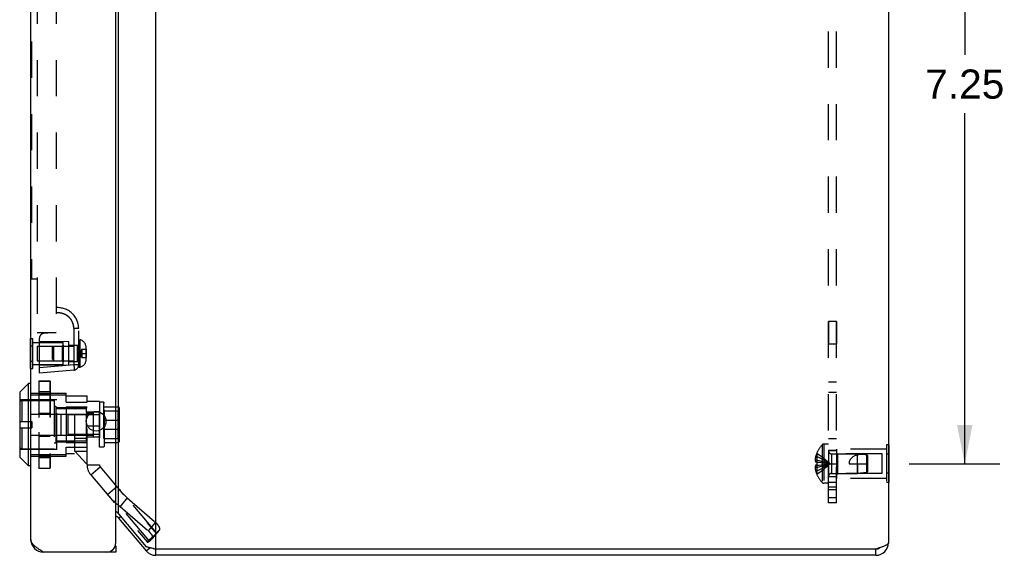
# Model space of a CAD drawing. Header units: inches. Extents: x 0 to 63, y 0 to 40.7.
# Tile 8 of 9: x 35.9 to 45.3, y 17.1 to 22.2. Entities that reach past the tile are written whole.
import ezdxf

# ---------------------------------------------------------------- set-up
doc = ezdxf.new("R2010")
doc.units = ezdxf.units.IN
doc.header["$LTSCALE"] = 3.462963
doc.header["$MEASUREMENT"] = 0
doc.linetypes.add('HIDDEN', pattern=[0.2, 0.1, -0.1])
doc.layers.get('0').update_dxf_attribs({"linetype": 'CONTINUOUS'})
for name, color, linetype in [('02___PRT_ALL_AXES', 7, 'CONTINUOUS'), ('06___PRT_ALL_SURFS', 7, 'CONTINUOUS'), ('DEFAULT_2', 8, 'HIDDEN'), ('DIMENSIONS', 7, 'CONTINUOUS')]:
    doc.layers.add(name, color=color, linetype=linetype)
doc.styles.get("Standard").update_dxf_attribs({"font": 'arial.ttf'})
doc.dimstyles.new('DIMSTYLE_1', dxfattribs={"dimtxt": 0.277778, "dimasz": 0.37037, "dimexe": 0.09, "dimexo": 0.07, "dimgap": 0.0375, "dimtad": 0, "dimtih": 1, "dimtoh": 1, "dimzin": 4, "dimdsep": 46, "dimtxsty": 'Standard', "dimblk": '_FILLED', "dimblk1": '_FILLED', "dimblk2": '_FILLED', "dimcen": 0.09, "dimazin": 1, "dimtfac": 1, "dimtofl": 0, "dimtmove": 0, "dimatfit": 3, "dimldrblk": '_FILLED', "dimfxl": 1, "dimtolj": 1, "dimtzin": 4, "dimarcsym": 0})

# ---------------------------------------------------------------- blocks, each defined once
blk = doc.blocks.new('_FILLED')
at = {"color": 0, "linetype": 'ByBlock'}
blk.add_solid([(0, 0), (-1, 0.2), (-1, -0.2)], dxfattribs=at)
blk = doc.blocks.new('*D4')
at = {"layer": 'DIMENSIONS', "color": 2, "linetype": 'Continuous'}
for p, q in [((44.3772, 25.2101), (45.2402, 25.2101)), ((44.9069, 25.2101), (44.9069, 21.8629)), ((44.9069, 17.9601), (44.9069, 21.3073)), ((44.3772, 17.9601), (45.2402, 17.9601))]:
    blk.add_line(p, q, dxfattribs=at)
at = {"layer": 'DIMENSIONS', "color": 2, "linetype": 'Continuous', "xscale": 0.3703703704, "yscale": 0.3703703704, "zscale": 0.3703703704}
for p, rotation in [((44.9069, 25.2101), 90), ((44.9069, 17.9601), 270)]:
    blk.add_blockref('_FILLED', p, dxfattribs=dict(at, rotation=rotation))
at = {"layer": 'DIMENSIONS', "color": 2, "linetype": 'Continuous', "insert": (44.9069, 21.724), "char_height": 0.27778, "width": 0.754853, "attachment_point": 2, "line_spacing_factor": 0.9}
blk.add_mtext('7.25', dxfattribs=at)

msp = doc.modelspace()

# ---------------------------------------------------------------- linework, layer by layer
at = {"color": 3, "linetype": 'Continuous'}
for p, q in [((36.8029, 17.205), (36.8029, 25.965)), ((37.1849, 17.1451), (37.1849, 26.0251)), ((44.1779, 25.9651), (44.1779, 17.2051)), ((35.9929, 17.235), (35.9929, 25.935)), ((36.83, 17.4799), (36.83, 25.6903)), ((36.83, 17.4799), (37.093, 17.1665)), ((36.83, 17.4413), (37.093, 17.1279)), ((36.8029, 17.115), (36.1129, 17.115)), ((44.0579, 17.1451), (37.1849, 17.1451)), ((44.0579, 17.0851), (37.1849, 17.0851))]:
    msp.add_line(p, q, dxfattribs=at)
at = {"color": 7, "linetype": 'Continuous'}
for p, q in [((35.9711, 18.727), (35.888, 18.6439)), ((35.9711, 17.9389), (35.9711, 18.727)), ((35.9898, 18.727), (35.9711, 18.727)), ((35.9898, 18.727), (35.9898, 17.9389)), ((35.8859, 18.6389), (35.8859, 18.0271)), ((35.888, 18.6439), (35.888, 18.0221)), ((35.9711, 17.9389), (35.888, 18.0221)), ((35.9898, 17.9389), (35.9711, 17.9389)), ((36.83, 17.4413), (36.849, 17.4572)), ((36.0972, 17.116), (36.0983, 17.1243)), ((36.7425, 17.115), (36.7425, 17.12)), ((36.7977, 17.175), (36.8029, 17.175)), ((36.8029, 17.175), (36.8029, 17.115)), ((37.093, 17.1279), (37.1279, 17.1572)), ((37.1849, 17.0851), (37.1849, 17.1451)), ((44.0579, 17.0851), (44.0579, 17.1451))]:
    msp.add_line(p, q, dxfattribs=at)
at = {"color": 3, "linetype": 'Continuous'}
for points in [[(36.83, 17.4799), (36.8265, 17.4842), (36.8226, 17.4884), (36.8185, 17.4927), (36.8141, 17.497), (36.8094, 17.5013), (36.8046, 17.5056), (36.8029, 17.5071)], [(36.1129, 17.115), (36.1062, 17.1193), (36.0995, 17.1236), (36.0928, 17.1279), (36.0862, 17.1321), (36.0797, 17.1364), (36.0733, 17.1407), (36.067, 17.145), (36.0608, 17.1493), (36.0548, 17.1536), (36.049, 17.1579), (36.0435, 17.1621), (36.0381, 17.1664), (36.033, 17.1707), (36.0281, 17.175), (36.0234, 17.1793), (36.0191, 17.1835), (36.015, 17.1878), (36.0113, 17.1921), (36.0079, 17.1964), (36.0048, 17.2007), (36.002, 17.205), (35.9996, 17.2093), (35.9976, 17.2136), (35.9959, 17.2178), (35.9946, 17.2221), (35.9936, 17.2264), (35.9931, 17.2307), (35.9929, 17.235)], [(44.1779, 17.2051), (44.1777, 17.2026), (44.1769, 17.2001), (44.1757, 17.1976), (44.1739, 17.1951), (44.1716, 17.1926), (44.1688, 17.1901), (44.1656, 17.1876), (44.1619, 17.1851), (44.1577, 17.1826), (44.1532, 17.1801), (44.1482, 17.1776), (44.1428, 17.1751), (44.137, 17.1726), (44.131, 17.1701), (44.1246, 17.1676), (44.118, 17.1651), (44.1111, 17.1626), (44.1039, 17.1601), (44.0966, 17.1576), (44.089, 17.1551), (44.0813, 17.1526), (44.0736, 17.1501), (44.0658, 17.1476), (44.0579, 17.1451)], [(37.1849, 17.1451), (37.17, 17.1481), (37.1626, 17.1497), (37.1553, 17.1512), (37.1481, 17.1527), (37.1411, 17.1543), (37.1342, 17.1558), (37.1275, 17.1573), (37.1211, 17.1589), (37.1149, 17.1604), (37.1089, 17.1619), (37.1033, 17.1634), (37.098, 17.165), (37.093, 17.1665)]]:
    msp.add_lwpolyline(points, dxfattribs=at)
msp.add_circle((36.6154, 18.365), 0.0938, dxfattribs=at)
at = {"color": 7, "linetype": 'Continuous'}
for centre, radius, start, end in [((35.9898, 18.724), 0.00305, 359.99991, 90), ((35.893, 18.6389), 0.0071, 135.00001, 180.00001), ((35.893, 18.0271), 0.0071, 179.99999, 224.99999), ((35.9898, 17.942), 0.00305, 270, 0.00009), ((37.1849, 17.2051), 0.06, 246.8969, 270), ((44.0579, 17.2051), 0.06, 270, 305.80143)]:
    msp.add_arc(centre, radius, start, end, dxfattribs=at)
at = {"color": 3, "linetype": 'Continuous'}
for centre, radius, start, end in [((36.7841, 17.4027), 0.06, 40, 71.70745), ((36.1129, 17.235), 0.12, 180, 270), ((36.7129, 17.205), 0.09, 270, 360), ((44.0579, 17.2051), 0.12, 270, 360), ((37.1849, 17.2051), 0.12, 220, 270)]:
    msp.add_arc(centre, radius, start, end, dxfattribs=at)
at = {"layer": '02___PRT_ALL_AXES', "color": 8, "linetype": 'HIDDEN'}
for p, q in [((43.6819, 19.3191), (43.6069, 19.3191)), ((43.6069, 19.3191), (43.6069, 19.1011)), ((43.6819, 19.3191), (43.6819, 19.1011)), ((36.0099, 19.1185), (36.3014, 19.1185)), ((36.3014, 18.9065), (36.3014, 19.1185)), ((43.6819, 19.1011), (43.6069, 19.1011)), ((36.0099, 18.9065), (36.3014, 18.9065)), ((43.6819, 18.0851), (43.6069, 18.0851)), ((43.6069, 18.0851), (43.6069, 17.8351)), ((44.1609, 18.1001), (43.6819, 18.1001)), ((43.6819, 18.1001), (43.6819, 17.8201)), ((43.6819, 17.8351), (43.6069, 17.8351)), ((44.1609, 17.8201), (43.6819, 17.8201))]:
    msp.add_line(p, q, dxfattribs=at)
at = {"layer": '06___PRT_ALL_SURFS', "color": 7, "linetype": 'Continuous'}
for p, q in [((35.9889, 18.8682), (35.9889, 19.1568)), ((35.9889, 19.1568), (35.9929, 19.1568)), ((35.9889, 19.0847), (35.9929, 19.0847)), ((35.9889, 18.9403), (35.9929, 18.9403)), ((35.9889, 18.8682), (35.9929, 18.8682)), ((44.1819, 18.1402), (44.1779, 18.1402)), ((44.1819, 18.1402), (44.1819, 17.7799)), ((44.1819, 18.0501), (44.1779, 18.0501)), ((44.1819, 17.87), (44.1779, 17.87)), ((44.1819, 17.7799), (44.1779, 17.7799))]:
    msp.add_line(p, q, dxfattribs=at)
at = {"layer": '06___PRT_ALL_SURFS', "color": 8, "linetype": 'HIDDEN'}
for p, q in [((35.9929, 19.1568), (36.0099, 19.1568)), ((35.9929, 19.0847), (36.0099, 19.0847)), ((36.0099, 18.8682), (36.0099, 19.1568)), ((35.9929, 18.9403), (36.0099, 18.9403)), ((35.9929, 18.8682), (36.0099, 18.8682)), ((44.1779, 18.1402), (44.1609, 18.1402)), ((44.1609, 18.1402), (44.1609, 17.7799)), ((44.1779, 18.0501), (44.1609, 18.0501)), ((44.1779, 17.87), (44.1609, 17.87)), ((44.1779, 17.7799), (44.1609, 17.7799))]:
    msp.add_line(p, q, dxfattribs=at)
at = {"layer": 'DEFAULT_2', "color": 8, "linetype": 'HIDDEN'}
for p, q in [((43.6069, 17.5851), (43.6069, 25.5851)), ((43.6819, 17.5851), (43.6819, 25.5851)), ((36.0529, 24.585), (36.0529, 19.21)), ((36.2339, 24.585), (36.2339, 19.21)), ((35.9979, 24.0694), (35.9979, 19.7256)), ((35.9979, 19.7256), (36.0529, 19.7256)), ((36.2466, 19.3998), (36.2463, 19.3998)), ((36.2472, 19.3999), (36.2466, 19.3998)), ((36.2466, 19.3998), (36.2466, 19.3998)), ((36.2467, 19.3999), (36.2467, 19.3999)), ((36.2478, 19.3999), (36.2472, 19.3999)), ((36.3826, 19.326), (36.3821, 19.3267)), ((36.3852, 19.3213), (36.3848, 19.3221)), ((36.2339, 19.21), (36.0529, 19.21)), ((36.2339, 19.214), (36.1159, 19.2037)), ((36.4032, 19.2513), (36.4033, 18.9036)), ((36.4489, 19.25), (36.4033, 19.25)), ((36.4358, 19.25), (36.4033, 19.25)), ((36.4489, 19.25), (36.4358, 19.25)), ((36.4489, 18.8815), (36.4489, 19.25)), ((36.0514, 19.0815), (36.0514, 18.9435)), ((36.0514, 19.0815), (36.4389, 19.0815)), ((36.0739, 18.825), (36.0739, 19.1578)), ((36.3549, 19.125), (36.0739, 19.1274)), ((36.1989, 19.0677), (36.2127, 19.0815)), ((36.2127, 18.9435), (36.2127, 19.0815)), ((36.2914, 19.0815), (36.3014, 19.0915)), ((36.2914, 19.0815), (36.2914, 18.9435)), ((36.3014, 19.0915), (36.3014, 18.9335)), ((36.3549, 18.9), (36.3549, 19.125)), ((36.3549, 19.0905), (36.4489, 19.0905)), ((36.4389, 18.9435), (36.4389, 19.0815)), ((36.4489, 19.1435), (36.4639, 19.1435)), ((36.4639, 18.8815), (36.4639, 19.1435)), ((36.1989, 18.9573), (36.1989, 19.0677)), ((36.4691, 19.0125), (36.5219, 19.0125)), ((36.4779, 19.052), (36.4779, 18.9729)), ((36.4779, 19.052), (36.5195, 19.052)), ((36.5195, 19.052), (36.5195, 18.9729)), ((36.5219, 18.9611), (36.5219, 19.0639)), ((36.0514, 18.9435), (36.4389, 18.9435)), ((36.4033, 18.9036), (36.0739, 18.8748)), ((36.3549, 18.9), (36.0739, 18.8975)), ((36.1989, 18.9573), (36.2127, 18.9435)), ((36.2914, 18.9435), (36.3014, 18.9335)), ((36.3549, 18.9345), (36.4489, 18.9345)), ((36.4489, 18.9036), (36.4033, 18.9036)), ((36.4779, 18.9729), (36.5195, 18.9729)), ((36.4033, 18.8538), (36.0739, 18.825)), ((36.4489, 18.8815), (36.4639, 18.8815)), ((36.0679, 18.7469), (36.0679, 17.919)), ((36.0706, 17.9163), (36.0706, 18.7497)), ((36.0706, 18.7497), (36.1744, 18.7497)), ((36.0706, 18.7496), (36.1744, 18.7496)), ((36.0706, 18.7489), (36.1744, 18.7489)), ((36.1744, 18.7497), (36.1744, 17.9163)), ((36.1771, 18.7469), (36.1771, 17.919)), ((43.6069, 18.7429), (43.6819, 18.7429)), ((35.9929, 18.6347), (36.3289, 18.6347)), ((35.9929, 18.6175), (36.3289, 18.6175)), ((36.0706, 18.648), (36.1744, 18.648)), ((36.0706, 18.6332), (36.1744, 18.6332)), ((36.0706, 18.6313), (36.1744, 18.6313)), ((36.3289, 18.5475), (36.3289, 18.6347)), ((43.6069, 18.6416), (43.6819, 18.6416)), ((36.2409, 18.5705), (35.8859, 18.5705)), ((35.9077, 18.563), (35.9077, 18.3627)), ((35.9077, 18.563), (36.2149, 18.563)), ((36.2149, 18.563), (36.2149, 18.103)), ((36.2409, 18.0955), (36.2409, 18.5705)), ((36.3289, 18.6071), (36.5289, 18.6071)), ((36.3289, 18.5475), (36.5289, 18.5475)), ((36.5289, 18.553), (36.5289, 18.6071)), ((36.5289, 17.95), (36.5289, 18.553)), ((36.6469, 18.553), (36.5289, 18.553)), ((36.6469, 18.553), (36.6469, 17.95)), ((36.6489, 18.118), (36.6489, 18.548)), ((36.686, 18.548), (36.6489, 18.548)), ((36.695, 18.538), (36.686, 18.548)), ((36.686, 18.548), (36.686, 18.118)), ((36.695, 18.128), (36.695, 18.538)), ((35.9929, 18.4336), (36.3289, 18.4336)), ((36.0706, 18.4418), (36.1744, 18.4418)), ((36.0706, 18.4391), (36.1744, 18.4391)), ((36.2149, 18.508), (36.2309, 18.508)), ((36.2309, 18.508), (36.2309, 18.158)), ((36.2309, 18.488), (36.5209, 18.488)), ((36.2409, 18.496), (36.5289, 18.496)), ((36.2779, 18.433), (36.2779, 18.233)), ((36.2779, 18.433), (36.5859, 18.433)), ((36.3289, 18.5035), (36.3289, 18.1625)), ((36.3289, 18.5035), (36.5289, 18.5035)), ((36.3489, 18.238), (36.3489, 18.428)), ((36.6489, 18.428), (36.3489, 18.428)), ((36.4099, 18.4336), (36.4099, 18.0589)), ((36.4099, 18.4336), (36.5289, 18.4336)), ((36.5209, 18.488), (36.5209, 18.45)), ((36.5209, 18.45), (36.5859, 18.45)), ((36.5209, 18.4347), (36.5209, 18.2313)), ((36.5209, 18.4347), (36.5859, 18.4347)), ((36.6469, 18.453), (36.5289, 18.453)), ((36.5859, 18.45), (36.5859, 18.216)), ((36.695, 18.5045), (36.825, 18.5045)), ((36.695, 18.4642), (36.825, 18.4642)), ((36.822, 18.4522), (36.822, 18.2137)), ((36.822, 18.4522), (36.823, 18.4522)), ((36.823, 18.4602), (36.823, 18.2058)), ((36.823, 18.4602), (36.824, 18.4602)), ((36.824, 18.4673), (36.824, 18.1987)), ((36.824, 18.4673), (36.825, 18.4673)), ((36.825, 18.5045), (36.825, 18.1615)), ((36.825, 18.4741), (36.831, 18.4741)), ((36.8309, 18.4459), (36.8307, 18.4411)), ((36.831, 18.1919), (36.831, 18.4741)), ((36.835, 18.4935), (36.835, 18.1725)), ((35.8859, 18.3627), (36.0029, 18.3627)), ((36.0029, 18.3627), (36.0029, 18.3032)), ((36.695, 18.3772), (36.825, 18.3772)), ((35.8859, 18.3032), (36.0029, 18.3032)), ((35.9077, 18.3032), (35.9077, 18.103)), ((36.2779, 18.233), (36.5859, 18.233)), ((36.6489, 18.238), (36.3489, 18.238)), ((36.6469, 18.317), (36.5289, 18.317)), ((36.695, 18.2888), (36.825, 18.2888)), ((35.9929, 18.2324), (36.3289, 18.2324)), ((36.0706, 18.2269), (36.1744, 18.2269)), ((36.0706, 18.2242), (36.1744, 18.2242)), ((36.2149, 18.158), (36.2309, 18.158)), ((36.2309, 18.178), (36.5209, 18.178)), ((36.2409, 18.17), (36.4099, 18.17)), ((36.3289, 18.1625), (36.5289, 18.1625)), ((36.4099, 18.2047), (36.5289, 18.2047)), ((36.4109, 18.0807), (36.4109, 18.1594)), ((36.5289, 18.1594), (36.4109, 18.1594)), ((36.5209, 18.2313), (36.5859, 18.2313)), ((36.5209, 18.216), (36.5209, 18.178)), ((36.5209, 18.216), (36.5859, 18.216)), ((36.6469, 18.213), (36.5289, 18.213)), ((36.695, 18.2017), (36.825, 18.2017)), ((36.695, 18.1615), (36.825, 18.1615)), ((36.822, 18.2137), (36.823, 18.2137)), ((36.823, 18.2058), (36.824, 18.2058)), ((36.824, 18.1987), (36.825, 18.1987)), ((36.825, 18.1919), (36.831, 18.1919)), ((43.5459, 18.1403), (43.5459, 17.7798)), ((43.6069, 18.1466), (43.5604, 18.1466)), ((43.5604, 18.1466), (43.5604, 17.7736)), ((43.6069, 18.202), (43.6819, 18.202)), ((36.2409, 18.0955), (35.8859, 18.0955)), ((35.9077, 18.103), (36.2149, 18.103)), ((35.9929, 18.0485), (36.3289, 18.0485)), ((36.3289, 18.0312), (36.3289, 18.1184)), ((36.3289, 18.1184), (36.5289, 18.1184)), ((36.3289, 18.0589), (36.4099, 18.0589)), ((36.4099, 18.0781), (36.5289, 18.0781)), ((36.4109, 18.0807), (36.5209, 17.9624)), ((36.686, 18.118), (36.6489, 18.118)), ((36.695, 18.128), (36.686, 18.118)), ((43.494, 18.0593), (43.4936, 18.0596)), ((43.494, 18.0593), (43.4936, 18.0584)), ((43.4936, 18.0584), (43.4936, 17.9756)), ((43.6069, 18.0851), (43.6819, 18.0851)), ((43.6351, 18.0541), (43.8819, 18.0541)), ((43.6351, 18.0541), (43.6351, 17.8661)), ((43.6919, 18.0551), (43.6819, 18.0651)), ((44.1194, 18.0551), (43.6919, 18.0551)), ((43.6919, 18.0551), (43.6919, 17.8651)), ((43.972, 18.0451), (43.8819, 18.0541)), ((43.8819, 17.8661), (43.8819, 18.0541)), ((43.9819, 18.0341), (43.972, 18.0451)), ((43.972, 17.8751), (43.972, 18.0451)), ((43.972, 18.045), (43.9772, 18.0394)), ((44.1194, 17.8651), (44.1194, 18.0551)), ((35.9929, 18.0312), (36.3289, 18.0312)), ((36.0706, 18.0346), (36.1744, 18.0346)), ((36.0706, 18.0328), (36.1744, 18.0328)), ((36.0706, 18.018), (36.1744, 18.018)), ((36.5289, 17.9624), (36.5209, 17.9624)), ((43.4936, 17.995), (43.4786, 17.995)), ((43.4936, 18.0286), (43.4835, 18.0286)), ((43.4936, 17.9756), (43.4835, 17.9756)), ((43.494, 17.9755), (43.4936, 17.9756)), ((43.4936, 17.9756), (43.5161, 17.9734)), ((43.5373, 17.949), (43.5584, 17.9515)), ((43.5583, 17.9515), (43.5788, 17.9542)), ((43.6069, 17.9601), (43.6819, 17.9601)), ((43.8019, 17.9601), (43.9819, 17.9601)), ((43.8819, 17.9601), (43.8819, 17.8661)), ((43.9772, 18.0394), (43.9819, 18.0341)), ((43.9819, 17.8861), (43.9819, 18.0341)), ((36.0706, 17.9171), (36.1744, 17.9171)), ((36.0706, 17.9164), (36.1744, 17.9164)), ((36.0706, 17.9163), (36.1744, 17.9163)), ((36.5289, 17.95), (36.6469, 17.95)), ((36.564, 17.8536), (36.6544, 17.9294)), ((36.6544, 17.9294), (37.1915, 17.2893)), ((43.4936, 17.9252), (43.4786, 17.9252)), ((43.4936, 17.9446), (43.4835, 17.9446)), ((43.4936, 17.8916), (43.4835, 17.8916)), ((43.4936, 17.9446), (43.5161, 17.9467)), ((43.494, 17.9446), (43.4936, 17.9446)), ((43.4936, 17.9446), (43.4936, 17.8618)), ((43.4936, 17.8618), (43.494, 17.8608)), ((43.494, 17.8608), (43.4936, 17.8606)), ((43.5157, 17.9467), (43.5376, 17.9491)), ((43.6351, 17.8661), (43.8819, 17.8661)), ((43.6919, 17.8651), (43.6819, 17.8551)), ((44.1194, 17.8651), (43.6919, 17.8651)), ((43.972, 17.8751), (43.8819, 17.8661)), ((43.9819, 17.8861), (43.972, 17.8751)), ((36.564, 17.8536), (37.1011, 17.2135)), ((43.6069, 17.7736), (43.5604, 17.7736)), ((43.6819, 17.7791), (43.6069, 17.7791)), ((36.8134, 17.7399), (36.723, 17.6641)), ((43.6069, 17.7391), (43.6819, 17.7391)), ((43.6819, 17.7101), (43.6069, 17.7101)), ((36.9118, 17.6334), (36.844, 17.5519)), ((36.9118, 17.6334), (37.1813, 17.4007)), ((37.1914, 17.3002), (36.9118, 17.6334)), ((43.6069, 17.6368), (43.6819, 17.6368)), ((43.6819, 17.5851), (43.6069, 17.5851)), ((36.844, 17.5519), (37.1134, 17.3192)), ((37.1236, 17.2187), (36.844, 17.5519)), ((37.1813, 17.4007), (37.1134, 17.3192)), ((37.1914, 17.3002), (37.1236, 17.2187)), ((37.2163, 17.3249), (37.1484, 17.2433)), ((37.2172, 17.3259), (37.1494, 17.2444)), ((37.2163, 17.3249), (37.1914, 17.3002)), ((37.1915, 17.2893), (37.1011, 17.2135)), ((37.1216, 17.2176), (37.1236, 17.2187)), ((37.1484, 17.2433), (37.1236, 17.2187)), ((37.1915, 17.2893), (37.1912, 17.2898))]:
    msp.add_line(p, q, dxfattribs=at)
for points in [[(36.2463, 19.3998), (36.2463, 19.3998), (36.2458, 19.3998), (36.2443, 19.3997), (36.2418, 19.3996), (36.2384, 19.3992), (36.2339, 19.3987)], [(36.4033, 19.25), (36.3994, 19.2827), (36.3897, 19.3123), (36.3736, 19.3394), (36.3523, 19.3626), (36.3267, 19.3807), (36.2977, 19.3933), (36.2669, 19.3992), (36.2339, 19.3987)], [(36.2649, 19.3995), (36.2637, 19.3996), (36.263, 19.3997), (36.2623, 19.3997), (36.2616, 19.3998), (36.2608, 19.3998), (36.2601, 19.3998), (36.2593, 19.3999), (36.2585, 19.3999), (36.2577, 19.3999), (36.2569, 19.4), (36.2561, 19.4), (36.2552, 19.4), (36.2543, 19.4), (36.2535, 19.4), (36.2526, 19.4), (36.2516, 19.4), (36.2507, 19.4), (36.2498, 19.4), (36.2478, 19.3999)], [(36.2924, 19.3948), (36.2908, 19.3952), (36.2893, 19.3956), (36.2877, 19.396), (36.2862, 19.3963), (36.2846, 19.3967), (36.283, 19.397), (36.2815, 19.3973), (36.2799, 19.3976), (36.2783, 19.3979), (36.2768, 19.3981), (36.2752, 19.3984), (36.2736, 19.3986), (36.272, 19.3988), (36.2705, 19.399), (36.2689, 19.3992), (36.2672, 19.3993), (36.2657, 19.3995), (36.2649, 19.3995)], [(36.3744, 19.3385), (36.3738, 19.3393), (36.3729, 19.3405), (36.3719, 19.3418), (36.3709, 19.3431), (36.3699, 19.3443), (36.3689, 19.3456), (36.3679, 19.3468), (36.3668, 19.348), (36.3658, 19.3492), (36.3647, 19.3504), (36.3636, 19.3516), (36.3626, 19.3527), (36.3615, 19.3539), (36.3603, 19.355), (36.3592, 19.3562), (36.3581, 19.3573), (36.3569, 19.3584), (36.3558, 19.3595), (36.3546, 19.3606), (36.3535, 19.3615), (36.3522, 19.3627), (36.3502, 19.3644), (36.348, 19.3663), (36.3457, 19.3681), (36.3434, 19.3699), (36.341, 19.3716), (36.3386, 19.3734), (36.336, 19.3751), (36.3335, 19.3768), (36.3308, 19.3784), (36.3281, 19.38), (36.3253, 19.3816), (36.3224, 19.3831), (36.3195, 19.3846), (36.3164, 19.386), (36.3134, 19.3874), (36.3102, 19.3888), (36.307, 19.39), (36.3037, 19.3913), (36.3001, 19.3925), (36.297, 19.3935), (36.2952, 19.394), (36.2924, 19.3948)], [(36.3821, 19.3267), (36.3815, 19.3278), (36.3811, 19.3285), (36.3807, 19.3291), (36.3803, 19.3297), (36.3799, 19.3304), (36.3795, 19.331), (36.379, 19.3317), (36.3786, 19.3324), (36.3782, 19.333), (36.3777, 19.3337), (36.3773, 19.3344), (36.3768, 19.3351), (36.3763, 19.3358), (36.3758, 19.3365), (36.3753, 19.3372), (36.3744, 19.3385)], [(36.3848, 19.3221), (36.3848, 19.3221), (36.3845, 19.3225), (36.3826, 19.326)], [(36.4032, 19.2513), (36.4032, 19.2527), (36.4032, 19.254), (36.4032, 19.2554), (36.4031, 19.2569), (36.403, 19.2583), (36.4029, 19.2598), (36.4028, 19.2614), (36.4027, 19.2629), (36.4026, 19.2645), (36.4024, 19.2661), (36.4022, 19.2677), (36.402, 19.2694), (36.4018, 19.271), (36.4015, 19.2727), (36.4012, 19.2745), (36.4009, 19.2762), (36.4006, 19.278), (36.4003, 19.2797), (36.3999, 19.2816), (36.3994, 19.2839), (36.3988, 19.2863), (36.3982, 19.2884), (36.3977, 19.2905), (36.3971, 19.2925), (36.3965, 19.2944), (36.396, 19.2962), (36.3954, 19.2979), (36.3948, 19.2996), (36.3943, 19.3011), (36.3937, 19.3026), (36.3932, 19.3039), (36.3927, 19.3052), (36.3922, 19.3064), (36.3918, 19.3075), (36.3913, 19.3086), (36.3909, 19.3095), (36.3906, 19.3104), (36.3904, 19.3108), (36.3899, 19.3118), (36.3882, 19.3154), (36.3864, 19.319), (36.3858, 19.3203), (36.3855, 19.3208), (36.3852, 19.3213)], [(36.4779, 19.052), (36.4769, 19.0498), (36.476, 19.0476), (36.4752, 19.0455), (36.4744, 19.0433), (36.4737, 19.0411), (36.473, 19.0389), (36.4724, 19.0367), (36.4718, 19.0345), (36.4713, 19.0323), (36.4708, 19.0301), (36.4704, 19.0279), (36.4701, 19.0257), (36.4698, 19.0235), (36.4695, 19.0213), (36.4693, 19.0191), (36.4692, 19.0169), (36.4691, 19.0147), (36.4691, 19.0125)], [(36.4779, 18.9729), (36.4769, 18.9751), (36.476, 18.9773), (36.4752, 18.9795), (36.4744, 18.9817), (36.4737, 18.9839), (36.473, 18.9861), (36.4724, 18.9883), (36.4718, 18.9905), (36.4713, 18.9927), (36.4708, 18.9949), (36.4704, 18.9971), (36.4701, 18.9993), (36.4698, 19.0015), (36.4695, 19.0037), (36.4693, 19.0059), (36.4692, 19.0081), (36.4691, 19.0103), (36.4691, 19.0125)], [(36.4033, 18.9036), (36.4038, 18.8971), (36.4042, 18.8908), (36.4046, 18.8846), (36.4048, 18.8788), (36.405, 18.8734), (36.405, 18.8685)], [(36.405, 18.8685), (36.405, 18.8642), (36.4048, 18.8606), (36.4046, 18.8577), (36.4042, 18.8556), (36.4038, 18.8543), (36.4033, 18.8538)], [(36.0706, 18.7497), (36.0701, 18.7496), (36.0696, 18.7495), (36.0691, 18.7492), (36.0687, 18.7489), (36.0684, 18.7485), (36.0681, 18.748), (36.0679, 18.7475), (36.0679, 18.7469)], [(36.0679, 18.7475), (36.0681, 18.7479), (36.0684, 18.7484), (36.0687, 18.7488), (36.0691, 18.7491), (36.0696, 18.7494), (36.0701, 18.7495), (36.0706, 18.7496)], [(36.0679, 18.7469), (36.0679, 18.7473), (36.0681, 18.7477), (36.0684, 18.748), (36.0687, 18.7483), (36.0691, 18.7485), (36.0696, 18.7487), (36.0701, 18.7488), (36.0706, 18.7489)], [(36.1744, 18.7497), (36.1749, 18.7496), (36.1754, 18.7495), (36.1759, 18.7492), (36.1763, 18.7489), (36.1766, 18.7485), (36.1769, 18.748), (36.177, 18.7475), (36.1771, 18.7469)], [(36.177, 18.7475), (36.1769, 18.7479), (36.1766, 18.7484), (36.1763, 18.7488), (36.1759, 18.7491), (36.1754, 18.7494), (36.1749, 18.7495), (36.1744, 18.7496)], [(36.1771, 18.7469), (36.177, 18.7473), (36.1769, 18.7477), (36.1766, 18.748), (36.1763, 18.7483), (36.1759, 18.7485), (36.1754, 18.7487), (36.1749, 18.7488), (36.1744, 18.7489)], [(36.0679, 18.6306), (36.0679, 18.6311), (36.0681, 18.6316), (36.0683, 18.632), (36.0687, 18.6324), (36.0691, 18.6328), (36.0696, 18.633), (36.0701, 18.6332), (36.0706, 18.6332)], [(36.0679, 18.6306), (36.0679, 18.6307), (36.0681, 18.6309), (36.0684, 18.631), (36.0687, 18.6311), (36.0691, 18.6312), (36.0696, 18.6313), (36.0701, 18.6313), (36.0706, 18.6313)], [(36.1771, 18.6306), (36.177, 18.6311), (36.1769, 18.6316), (36.1766, 18.632), (36.1763, 18.6324), (36.1759, 18.6328), (36.1754, 18.633), (36.1749, 18.6332), (36.1744, 18.6332)], [(36.1771, 18.6306), (36.177, 18.6307), (36.1769, 18.6309), (36.1766, 18.631), (36.1763, 18.6311), (36.1759, 18.6312), (36.1754, 18.6313), (36.1749, 18.6313), (36.1744, 18.6313)], [(36.0679, 18.4399), (36.0679, 18.4402), (36.0681, 18.4406), (36.0684, 18.4409), (36.0687, 18.4412), (36.0691, 18.4415), (36.0696, 18.4416), (36.0701, 18.4418), (36.0706, 18.4418)], [(36.0679, 18.4399), (36.0679, 18.4397), (36.0681, 18.4396), (36.0684, 18.4394), (36.0687, 18.4393), (36.0691, 18.4392), (36.0696, 18.4392), (36.0701, 18.4391), (36.0706, 18.4391)], [(36.1771, 18.4399), (36.177, 18.4402), (36.1769, 18.4406), (36.1766, 18.4409), (36.1763, 18.4412), (36.1759, 18.4415), (36.1754, 18.4416), (36.1749, 18.4418), (36.1744, 18.4418)], [(36.1771, 18.4399), (36.177, 18.4397), (36.1769, 18.4396), (36.1766, 18.4394), (36.1763, 18.4393), (36.1759, 18.4392), (36.1754, 18.4392), (36.1749, 18.4391), (36.1744, 18.4391)], [(36.835, 18.4935), (36.835, 18.4948), (36.8347, 18.4961), (36.8344, 18.4974), (36.8339, 18.4987), (36.8332, 18.4999), (36.8324, 18.501), (36.8314, 18.5019), (36.8303, 18.5028), (36.8291, 18.5035), (36.8278, 18.504), (36.8265, 18.5044), (36.825, 18.5045)], [(36.835, 18.4559), (36.835, 18.4569), (36.8348, 18.4579), (36.8344, 18.4589), (36.8339, 18.4598), (36.8332, 18.4607), (36.8324, 18.4615), (36.8315, 18.4623), (36.8304, 18.4629), (36.8292, 18.4635), (36.8279, 18.4639), (36.8265, 18.4642), (36.825, 18.4642)], [(36.8307, 18.4411), (36.8306, 18.4392), (36.8305, 18.4372), (36.8305, 18.4351), (36.8305, 18.4329), (36.8305, 18.4306), (36.8305, 18.4283), (36.8306, 18.426), (36.8307, 18.4238)], [(36.8307, 18.4238), (36.8309, 18.4196), (36.8309, 18.4176), (36.831, 18.4158), (36.831, 18.414), (36.831, 18.4123)], [(36.831, 18.4497), (36.831, 18.4485), (36.831, 18.4472), (36.8309, 18.4459)], [(36.835, 18.453), (36.835, 18.4524), (36.8347, 18.4517), (36.8344, 18.4512), (36.8339, 18.4507), (36.8333, 18.4503), (36.8326, 18.45), (36.8318, 18.4498), (36.831, 18.4497)], [(36.8345, 18.4451), (36.8343, 18.4433), (36.8342, 18.4413), (36.8341, 18.4392), (36.8341, 18.4369), (36.8341, 18.4346), (36.8342, 18.4322), (36.8343, 18.4297), (36.8344, 18.4273)], [(36.8344, 18.4273), (36.8347, 18.4227), (36.8349, 18.4206), (36.835, 18.4185), (36.835, 18.4165), (36.835, 18.4145)], [(36.835, 18.4145), (36.8349, 18.4205), (36.8346, 18.4274), (36.8345, 18.4342), (36.8346, 18.4409), (36.8349, 18.4474), (36.835, 18.4529)], [(36.835, 18.4529), (36.835, 18.452), (36.835, 18.4508), (36.8349, 18.4496), (36.8347, 18.4482), (36.8345, 18.4451)], [(36.835, 18.374), (36.835, 18.3744), (36.8347, 18.3748), (36.8344, 18.3752), (36.8339, 18.3755), (36.8332, 18.3759), (36.8324, 18.3762), (36.8314, 18.3765), (36.8303, 18.3767), (36.8291, 18.3769), (36.8278, 18.3771), (36.8265, 18.3772), (36.825, 18.3772)], [(36.835, 18.4145), (36.835, 18.4141), (36.8347, 18.4136), (36.8344, 18.4133), (36.8339, 18.4129), (36.8333, 18.4126), (36.8326, 18.4124), (36.8318, 18.4123), (36.831, 18.4123)], [(36.835, 18.292), (36.835, 18.2916), (36.8347, 18.2912), (36.8344, 18.2908), (36.8339, 18.2905), (36.8332, 18.2901), (36.8324, 18.2898), (36.8314, 18.2895), (36.8303, 18.2893), (36.8291, 18.2891), (36.8278, 18.2889), (36.8265, 18.2888), (36.825, 18.2888)], [(36.8307, 18.2249), (36.8306, 18.2268), (36.8305, 18.2288), (36.8305, 18.2309), (36.8305, 18.2331), (36.8305, 18.2354), (36.8305, 18.2377), (36.8306, 18.24), (36.8307, 18.2422), (36.8308, 18.2443), (36.8309, 18.2464), (36.8309, 18.2484), (36.831, 18.2502), (36.831, 18.252), (36.831, 18.2537)], [(36.835, 18.2515), (36.835, 18.2519), (36.8347, 18.2523), (36.8344, 18.2527), (36.8339, 18.2531), (36.8333, 18.2534), (36.8326, 18.2536), (36.8318, 18.2537), (36.831, 18.2537)], [(36.8347, 18.2177), (36.8345, 18.2209), (36.8343, 18.2227), (36.8342, 18.2247), (36.8341, 18.2268), (36.8341, 18.2291), (36.8341, 18.2314), (36.8342, 18.2338), (36.8343, 18.2363), (36.8344, 18.2387), (36.8347, 18.2433)], [(36.835, 18.2131), (36.8349, 18.2186), (36.8346, 18.2251), (36.8345, 18.2318), (36.8346, 18.2386), (36.8349, 18.2455), (36.835, 18.2515)], [(36.8347, 18.2433), (36.8349, 18.2454), (36.835, 18.2475), (36.835, 18.2495), (36.835, 18.2515)], [(36.0679, 18.2261), (36.0679, 18.2263), (36.0681, 18.2264), (36.0684, 18.2265), (36.0687, 18.2267), (36.0691, 18.2268), (36.0696, 18.2268), (36.0701, 18.2269), (36.0706, 18.2269)], [(36.0679, 18.2261), (36.0679, 18.2258), (36.0681, 18.2254), (36.0683, 18.2251), (36.0687, 18.2248), (36.0691, 18.2245), (36.0696, 18.2243), (36.0701, 18.2242), (36.0706, 18.2242)], [(36.1771, 18.2261), (36.177, 18.2263), (36.1769, 18.2264), (36.1766, 18.2265), (36.1763, 18.2267), (36.1759, 18.2268), (36.1754, 18.2268), (36.1749, 18.2269), (36.1744, 18.2269)], [(36.1771, 18.2261), (36.177, 18.2258), (36.1769, 18.2254), (36.1766, 18.2251), (36.1763, 18.2248), (36.1759, 18.2245), (36.1754, 18.2243), (36.1749, 18.2242), (36.1744, 18.2242)], [(36.835, 18.2101), (36.835, 18.2091), (36.8348, 18.2081), (36.8344, 18.2071), (36.8339, 18.2062), (36.8332, 18.2053), (36.8324, 18.2045), (36.8315, 18.2037), (36.8304, 18.203), (36.8292, 18.2025), (36.8279, 18.2021), (36.8265, 18.2018), (36.825, 18.2017)], [(36.835, 18.1725), (36.835, 18.1712), (36.8347, 18.1699), (36.8344, 18.1686), (36.8339, 18.1673), (36.8332, 18.1661), (36.8324, 18.165), (36.8314, 18.164), (36.8303, 18.1632), (36.8291, 18.1625), (36.8278, 18.162), (36.8265, 18.1616), (36.825, 18.1615)], [(36.831, 18.2163), (36.831, 18.2175), (36.831, 18.2188), (36.8309, 18.2201), (36.8307, 18.2249)], [(36.835, 18.213), (36.835, 18.2136), (36.8347, 18.2142), (36.8344, 18.2148), (36.8339, 18.2153), (36.8333, 18.2157), (36.8326, 18.216), (36.8318, 18.2162), (36.831, 18.2163)], [(36.835, 18.2131), (36.835, 18.214), (36.835, 18.2152), (36.8349, 18.2164), (36.8347, 18.2177)], [(43.494, 18.0593), (43.5161, 18.0456), (43.5376, 18.0308), (43.5584, 18.0148), (43.5788, 17.9977), (43.5985, 17.9795), (43.6176, 17.9601)], [(43.972, 18.045), (43.9605, 18.0459), (43.9489, 18.0466), (43.9371, 18.0471), (43.9254, 18.0472), (43.9139, 18.047), (43.9028, 18.0465), (43.8921, 18.0455), (43.8819, 18.0442)], [(36.0679, 18.0354), (36.0679, 18.0353), (36.0681, 18.0351), (36.0684, 18.035), (36.0687, 18.0349), (36.0691, 18.0348), (36.0696, 18.0347), (36.0701, 18.0347), (36.0706, 18.0346)], [(36.0679, 18.0354), (36.0679, 18.0349), (36.0681, 18.0344), (36.0684, 18.0339), (36.0687, 18.0335), (36.0691, 18.0332), (36.0696, 18.033), (36.0701, 18.0328), (36.0706, 18.0328)], [(36.1771, 18.0354), (36.177, 18.0349), (36.1769, 18.0344), (36.1766, 18.0339), (36.1763, 18.0335), (36.1759, 18.0332), (36.1754, 18.033), (36.1749, 18.0328), (36.1744, 18.0328)], [(36.1771, 18.0354), (36.177, 18.0353), (36.1769, 18.0351), (36.1766, 18.035), (36.1763, 18.0349), (36.1759, 18.0348), (36.1754, 18.0347), (36.1749, 18.0347), (36.1744, 18.0346)], [(43.4835, 18.0286), (43.4825, 18.0241), (43.4817, 18.0197), (43.4809, 18.0155), (43.4803, 18.0113), (43.4797, 18.0071), (43.4793, 18.0031), (43.4789, 17.999), (43.4786, 17.995)], [(43.4786, 17.995), (43.4789, 17.9926), (43.4793, 17.9901), (43.4798, 17.9877), (43.4803, 17.9853), (43.481, 17.9829), (43.4818, 17.9804), (43.4826, 17.978), (43.4835, 17.9756)], [(43.4936, 18.0286), (43.5157, 18.0191), (43.5373, 18.0089), (43.5583, 17.9979), (43.5786, 17.9861), (43.5984, 17.9735), (43.6176, 17.9601)], [(43.4936, 17.995), (43.5157, 17.9902), (43.5373, 17.985), (43.5583, 17.9793), (43.5786, 17.9733), (43.5984, 17.9669), (43.6176, 17.9601)], [(43.494, 17.9755), (43.4938, 17.9704), (43.4936, 17.9652), (43.4936, 17.9601), (43.4936, 17.9549), (43.4938, 17.9498), (43.494, 17.9446)], [(43.4936, 17.9252), (43.5157, 17.93), (43.5373, 17.9352), (43.5583, 17.9408), (43.5786, 17.9468), (43.5984, 17.9533), (43.6176, 17.9601)], [(43.4936, 17.8916), (43.5157, 17.901), (43.5373, 17.9113), (43.5583, 17.9223), (43.5786, 17.9341), (43.5984, 17.9467), (43.6176, 17.9601)], [(43.494, 17.8608), (43.5161, 17.8745), (43.5376, 17.8893), (43.5584, 17.9053), (43.5788, 17.9224), (43.5985, 17.9407), (43.6176, 17.9601)], [(43.5157, 17.9734), (43.5376, 17.9711), (43.5584, 17.9686), (43.5788, 17.9659), (43.5985, 17.9631), (43.6176, 17.9601)], [(43.5373, 17.9711), (43.5583, 17.9686), (43.5786, 17.966), (43.5984, 17.9631), (43.6176, 17.9601)], [(43.5786, 17.9542), (43.5984, 17.957), (43.6176, 17.9601)], [(43.5788, 17.9542), (43.5985, 17.9571), (43.6176, 17.9601)], [(43.8819, 18.0442), (43.8746, 18.042), (43.8677, 18.0397), (43.8612, 18.0372), (43.8552, 18.0346), (43.8497, 18.0318), (43.8445, 18.0289), (43.8398, 18.026), (43.8354, 18.0229), (43.8315, 18.0198), (43.8279, 18.0167), (43.8246, 18.0136), (43.8217, 18.0104), (43.819, 18.0073), (43.8165, 18.0041), (43.8143, 18.0009), (43.8123, 17.9976), (43.8104, 17.9943), (43.8087, 17.9909), (43.8072, 17.9873), (43.8059, 17.9837), (43.8047, 17.9799), (43.8037, 17.9761), (43.803, 17.9721), (43.8024, 17.9681), (43.8021, 17.9641), (43.8019, 17.9601)], [(36.0706, 17.9163), (36.0701, 17.9164), (36.0696, 17.9165), (36.0691, 17.9168), (36.0687, 17.9171), (36.0684, 17.9175), (36.0681, 17.918), (36.0679, 17.9185), (36.0679, 17.919)], [(36.0679, 17.919), (36.0679, 17.9187), (36.0681, 17.9183), (36.0684, 17.918), (36.0687, 17.9177), (36.0691, 17.9174), (36.0696, 17.9173), (36.0701, 17.9172), (36.0706, 17.9171)], [(36.0679, 17.9185), (36.0681, 17.918), (36.0684, 17.9176), (36.0687, 17.9172), (36.0691, 17.9169), (36.0696, 17.9166), (36.0701, 17.9165), (36.0706, 17.9164)], [(36.1771, 17.919), (36.177, 17.9185), (36.1769, 17.918), (36.1766, 17.9175), (36.1763, 17.9171), (36.1758, 17.9168), (36.1754, 17.9165), (36.1748, 17.9164), (36.1744, 17.9163)], [(36.1771, 17.919), (36.177, 17.9187), (36.1769, 17.9183), (36.1766, 17.918), (36.1763, 17.9177), (36.1759, 17.9174), (36.1754, 17.9173), (36.1749, 17.9172), (36.1744, 17.9171)], [(36.177, 17.9185), (36.1769, 17.918), (36.1766, 17.9176), (36.1763, 17.9172), (36.1759, 17.9169), (36.1754, 17.9166), (36.1749, 17.9165), (36.1744, 17.9164)], [(43.4835, 17.9446), (43.4826, 17.9422), (43.4818, 17.9397), (43.481, 17.9373), (43.4803, 17.9349), (43.4798, 17.9324), (43.4793, 17.93), (43.4789, 17.9276), (43.4786, 17.9252)], [(43.4786, 17.9252), (43.4789, 17.9212), (43.4793, 17.9171), (43.4797, 17.913), (43.4803, 17.9089), (43.4809, 17.9047), (43.4817, 17.9004), (43.4825, 17.896), (43.4835, 17.8916)], [(36.8134, 17.7399), (36.8252, 17.7261), (36.8371, 17.7124), (36.8492, 17.6988), (36.8614, 17.6854), (36.8738, 17.6722), (36.8863, 17.6591), (36.899, 17.6462), (36.9118, 17.6334)], [(36.723, 17.6641), (36.7307, 17.6551), (36.7385, 17.6463), (36.7464, 17.6376), (36.7546, 17.6291), (36.7629, 17.6207), (36.7713, 17.6125), (36.7799, 17.6044), (36.7886, 17.5964), (36.7975, 17.5886), (36.8065, 17.581), (36.8157, 17.5735), (36.825, 17.5661), (36.8344, 17.5589), (36.844, 17.5519)], [(37.2105, 17.3676), (37.2094, 17.3693), (37.2082, 17.3711), (37.2069, 17.3729), (37.2056, 17.3747), (37.2043, 17.3765), (37.2029, 17.3782), (37.2015, 17.38), (37.2, 17.3818), (37.1985, 17.3836), (37.1969, 17.3854), (37.1953, 17.3871), (37.1937, 17.3889), (37.192, 17.3906), (37.1903, 17.3923), (37.1885, 17.394), (37.1868, 17.3957), (37.185, 17.3974), (37.1831, 17.399), (37.1813, 17.4007)], [(37.1426, 17.286), (37.1415, 17.2878), (37.1403, 17.2896), (37.1391, 17.2914), (37.1378, 17.2932), (37.1364, 17.2949), (37.135, 17.2967), (37.1336, 17.2985), (37.1321, 17.3003), (37.1306, 17.3021), (37.1291, 17.3038), (37.1275, 17.3056), (37.1258, 17.3074), (37.1241, 17.3091), (37.1224, 17.3108), (37.1207, 17.3125), (37.1189, 17.3142), (37.1171, 17.3159), (37.1153, 17.3175), (37.1134, 17.3192)], [(37.1914, 17.3002), (37.1911, 17.2991), (37.1909, 17.298), (37.1906, 17.297), (37.1905, 17.2961), (37.1904, 17.2952), (37.1903, 17.2943), (37.1902, 17.2935), (37.1903, 17.2928), (37.1903, 17.2921), (37.1905, 17.2914), (37.1906, 17.2908), (37.1909, 17.2903), (37.1912, 17.2898)], [(37.2105, 17.3676), (37.2116, 17.3658), (37.2126, 17.364), (37.2136, 17.3623), (37.2145, 17.3606), (37.2154, 17.3589), (37.2162, 17.3572), (37.2169, 17.3555), (37.2176, 17.3538), (37.2182, 17.3522), (37.2188, 17.3506), (37.2193, 17.349), (37.2198, 17.3475), (37.2201, 17.3459), (37.2205, 17.3444), (37.2207, 17.343), (37.2209, 17.3415), (37.221, 17.3401), (37.2211, 17.3388), (37.2211, 17.3375), (37.2211, 17.3362), (37.2209, 17.3349), (37.2207, 17.3337), (37.2205, 17.3325), (37.2202, 17.3314), (37.2198, 17.3303), (37.2194, 17.3293), (37.2189, 17.3283), (37.2183, 17.3274), (37.2177, 17.3265), (37.2172, 17.3259)], [(37.2172, 17.3259), (37.217, 17.3257), (37.2163, 17.3249)], [(37.1011, 17.2135), (37.1016, 17.213), (37.1021, 17.2126), (37.1028, 17.2124), (37.1035, 17.2122), (37.1044, 17.2121), (37.1053, 17.212), (37.1064, 17.2121), (37.1075, 17.2122), (37.1087, 17.2125), (37.11, 17.2128), (37.1114, 17.2132), (37.1129, 17.2137), (37.1145, 17.2143), (37.1162, 17.215), (37.1179, 17.2158), (37.1197, 17.2167), (37.1218, 17.2177)], [(37.1076, 17.2123), (37.1066, 17.2121), (37.1056, 17.212), (37.1048, 17.212), (37.104, 17.2121), (37.1032, 17.2122), (37.1026, 17.2124), (37.102, 17.2127), (37.1015, 17.2131), (37.1011, 17.2135)], [(37.1201, 17.2168), (37.1184, 17.216), (37.1168, 17.2153), (37.1153, 17.2147), (37.1139, 17.2141), (37.1125, 17.2136), (37.1112, 17.2131), (37.1099, 17.2128)], [(37.1426, 17.286), (37.1437, 17.2843), (37.1448, 17.2825), (37.1457, 17.2808), (37.1466, 17.2791), (37.1475, 17.2774), (37.1483, 17.2757), (37.1491, 17.274), (37.1498, 17.2723), (37.1504, 17.2707), (37.1509, 17.2691), (37.1515, 17.2675), (37.1519, 17.266), (37.1523, 17.2644), (37.1526, 17.2629), (37.1529, 17.2615), (37.1531, 17.26), (37.1532, 17.2586), (37.1532, 17.2573), (37.1533, 17.2559), (37.1532, 17.2547), (37.1531, 17.2534), (37.1529, 17.2522), (37.1526, 17.251), (37.1523, 17.2499), (37.1519, 17.2488), (37.1515, 17.2478), (37.151, 17.2468), (37.1504, 17.2459), (37.1498, 17.245), (37.1494, 17.2444)], [(37.1494, 17.2444), (37.1491, 17.2441), (37.1484, 17.2433)], [(37.1701, 17.2745), (37.1691, 17.2734), (37.1681, 17.2722), (37.1672, 17.2712), (37.1663, 17.2701), (37.1654, 17.2691), (37.1645, 17.2682), (37.1636, 17.2673), (37.1628, 17.2664), (37.162, 17.2656), (37.1613, 17.2648), (37.1606, 17.2641), (37.1599, 17.2634), (37.1593, 17.2627), (37.1586, 17.2621), (37.1581, 17.2616), (37.1576, 17.2611), (37.1571, 17.2606), (37.1566, 17.2602), (37.1562, 17.2598), (37.1559, 17.2595), (37.1556, 17.2592), (37.1553, 17.259), (37.1551, 17.2588), (37.1549, 17.2586), (37.1548, 17.2585), (37.1547, 17.2585)]]:
    msp.add_lwpolyline(points, dxfattribs=at)
for centre, radius, start, end in [((36.2489, 19.25), 0.2, 0, 94.30122), ((36.1199, 19.1578), 0.046, 95, 180), ((36.4389, 19.0915), 0.01, 270, 360), ((36.4383, 19.0639), 0.0836, 0, 72.16768), ((36.5195, 19.0544), 0.00237, 270, 360), ((36.3989, 18.9036), 0.05, 275, 360), ((36.4389, 18.9335), 0.01, 0, 90), ((36.4383, 18.9611), 0.0836, 287.83232, 360), ((36.5195, 18.9706), 0.00237, 0, 90), ((36.0706, 18.6507), 0.00273, 180.00002, 270), ((36.1744, 18.6507), 0.00273, 270, 359.99998), ((35.9077, 18.5412), 0.0218, 90, 180), ((36.831, 18.4781), 0.004, 270, 360), ((36.831, 18.1879), 0.004, 0, 90), ((43.7358, 17.9601), 0.2618, 136.4862, 157.66431), ((43.5604, 18.1266), 0.02, 90, 136.4862), ((35.9077, 18.1248), 0.0218, 180, 270), ((43.7358, 17.9601), 0.2614, 157.91062, 164.80589), ((43.6351, 18.0823), 0.0282, 180, 270), ((36.0706, 18.0153), 0.00273, 90, 179.99998), ((36.1744, 18.0153), 0.00273, 0.00002, 90), ((36.6789, 17.95), 0.15, 180, 220), ((36.6789, 17.95), 0.032, 180, 220), ((43.7358, 17.9601), 0.2614, 195.19411, 202.08938), ((43.7358, 17.9601), 0.2618, 202.33569, 223.5138), ((43.6351, 17.8379), 0.0282, 90, 180), ((43.5604, 17.7936), 0.02, 223.5138, 270)]:
    msp.add_arc(centre, radius, start, end, dxfattribs=at)

# ---------------------------------------------------------------- dimensions: what is measured, and where the dimension line sits
at = {"layer": 'DIMENSIONS', "color": 2, "linetype": 'Continuous'}
dim = msp.add_linear_dim(base=(44.9069, 25.2101), p1=(44.3072, 17.9601), p2=(44.3072, 25.2101), angle=90, dimstyle='DIMSTYLE_1', dxfattribs=at)
dim.commit()
dim.dimension.update_dxf_attribs({"geometry": '*D4', "text_midpoint": (44.9081, 21.5835), "dimtype": 160})

doc.saveas('drawing.dxf')
